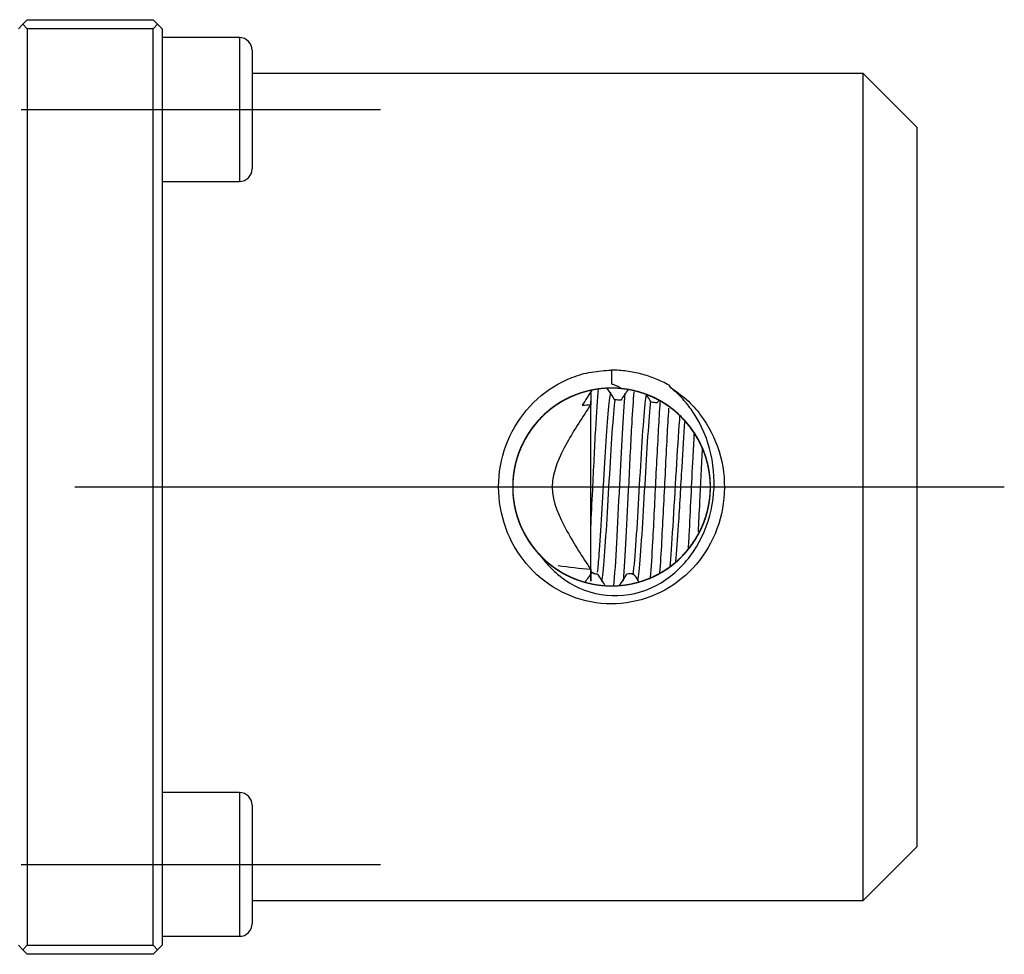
# Model space of a CAD drawing. Header units: inches. Extents: x 366 to 847, y 201 to 600.
# Tile 8 of 15: x 589 to 644, y 320 to 372. Entities that reach past the tile are written whole.
import ezdxf
from ezdxf.lldxf.tags import DXFTag

# ---------------------------------------------------------------- set-up
doc = ezdxf.new("R2010")
doc.units = ezdxf.units.IN
doc.header["$MEASUREMENT"] = 0
doc.layers.add('1', color=7, linetype='Continuous', true_color=0xffffff)
tags = doc.linetypes.add('CENTER', pattern=[2, 1.25, -0.25, 0.25, -0.25]).pattern_tags.tags
tags[10:11] = [DXFTag(74, 4), DXFTag(75, 0), DXFTag(340, '0'), DXFTag(46, 0.0), DXFTag(50, 0.0), DXFTag(44, 0.0), DXFTag(45, 0.0)]
tags[8:9] = [DXFTag(74, 4), DXFTag(75, 0), DXFTag(340, '0'), DXFTag(46, 0.0), DXFTag(50, 0.0), DXFTag(44, 0.0), DXFTag(45, 0.0)]
tags[6:7] = [DXFTag(74, 4), DXFTag(75, 0), DXFTag(340, '0'), DXFTag(46, 0.0), DXFTag(50, 0.0), DXFTag(44, 0.0), DXFTag(45, 0.0)]
tags[4:5] = [DXFTag(74, 4), DXFTag(75, 0), DXFTag(340, '0'), DXFTag(46, 0.0), DXFTag(50, 0.0), DXFTag(44, 0.0), DXFTag(45, 0.0)]

msp = doc.modelspace()

# ---------------------------------------------------------------- linework, layer by layer
at = {"layer": '1', "color": 251}
for p, q in [((589.292, 372.175), (589.042, 371.925)), ((589.292, 372.175), (589.542, 372.425)), ((589.542, 371.925), (589.292, 372.175)), ((589.542, 372.425), (596.542, 372.425)), ((596.542, 371.925), (589.542, 371.925)), ((589.542, 371.925), (589.542, 320.925)), ((596.542, 372.425), (596.792, 372.175)), ((596.792, 372.175), (596.542, 371.925)), ((596.542, 320.925), (596.542, 371.925)), ((596.792, 372.175), (597.042, 371.925)), ((597.042, 371.925), (597.042, 320.925)), ((601.342, 371.425), (597.042, 371.425)), ((601.342, 371.425), (601.342, 363.425)), ((602.042, 370.725), (602.042, 364.125)), ((636.042, 369.425), (602.043, 369.425)), ((639.042, 366.425), (636.042, 369.425)), ((636.042, 323.425), (636.042, 369.425)), ((639.042, 326.425), (639.042, 366.425)), ((597.042, 363.425), (601.342, 363.425)), ((601.342, 329.425), (597.042, 329.425)), ((601.342, 329.425), (601.342, 321.425)), ((602.042, 328.725), (602.042, 322.125)), ((636.042, 323.425), (639.042, 326.425)), ((602.043, 323.425), (636.042, 323.425)), ((597.042, 321.425), (601.342, 321.425)), ((589.042, 320.925), (589.292, 320.675)), ((589.292, 320.675), (589.542, 320.925)), ((589.542, 320.425), (589.292, 320.675)), ((589.542, 320.925), (596.542, 320.925)), ((596.542, 320.925), (596.792, 320.675)), ((596.792, 320.675), (596.542, 320.425)), ((596.792, 320.675), (597.042, 320.925)), ((596.542, 320.425), (589.542, 320.425))]:
    msp.add_line(p, q, dxfattribs=at)
at = {"layer": '1', "color": 23, "linetype": 'CENTER', "ltscale": 6.666667}
for p, q in [((589.192, 367.425), (609.192, 367.425)), ((589.192, 325.425), (609.192, 325.425))]:
    msp.add_line(p, q, dxfattribs=at)
at = {"layer": '1', "color": 23, "linetype": 'CENTER', "ltscale": 7.385714}
msp.add_line((592.192, 346.425), (643.892, 346.425), dxfattribs=at)
at = {"layer": '1', "color": 251}
for centre, start, end in [((601.342, 370.725), 0, 90), ((601.342, 364.125), -90, 0), ((601.342, 328.725), 0, 90), ((601.342, 322.125), -90, 0)]:
    msp.add_arc(centre, 0.7, start, end, dxfattribs=at)
for points, knots in [([(625.309, 351.977), (625.619, 351.758), (626.239, 351.32), (627.262, 350.181), (628.155, 348.44), (628.45, 346.086), (627.929, 343.776), (626.662, 341.823), (624.825, 340.432), (622.601, 339.812), (620.294, 340.023), (618.244, 341.083), (616.671, 342.781), (615.788, 344.959), (615.679, 347.331), (616.4, 349.578), (617.813, 351.42), (619.452, 352.436), (620.91, 352.862), (621.665, 352.904), (622.042, 352.925)], [0, 0, 0, 0, 0.031164, 0.062499, 0.125485, 0.188882, 0.252263, 0.315043, 0.377078, 0.438452, 0.499727, 0.561539, 0.624081, 0.687184, 0.750542, 0.813829, 0.876522, 0.938428, 0.969256, 1, 1, 1, 1]), ([(625.241, 352.083), (624.999, 352.22), (624.746, 352.342), (624.231, 352.551), (623.968, 352.639), (623.432, 352.78), (623.159, 352.834), (622.741, 352.889), (622.6, 352.902), (622.321, 352.92), (622.181, 352.925), (622.042, 352.925)], [0, 0, 0, 0, 0.25, 0.25, 0.5, 0.5, 0.75, 0.75, 0.875, 0.875, 1, 1, 1, 1]), ([(625.229, 350.907), (625.004, 351.067), (624.77, 351.208), (624.284, 351.455), (624.032, 351.559), (623.641, 351.689), (623.508, 351.728), (623.241, 351.794), (623.107, 351.822), (622.704, 351.892), (622.433, 351.918), (622.023, 351.926), (621.886, 351.924), (621.61, 351.909), (621.473, 351.897), (621.066, 351.844), (620.799, 351.789), (620.406, 351.677), (620.276, 351.635), (620.018, 351.541), (619.89, 351.488), (619.515, 351.317), (619.276, 351.186), (618.819, 350.889), (618.601, 350.724), (618.291, 350.45), (618.192, 350.355), (618.001, 350.158), (617.91, 350.057), (617.648, 349.743), (617.489, 349.522), (617.275, 349.171), (617.207, 349.05), (617.082, 348.805), (617.024, 348.681), (616.866, 348.303), (616.779, 348.045), (616.678, 347.648), (616.649, 347.514), (616.601, 347.242), (616.583, 347.106), (616.542, 346.697), (616.535, 346.424), (616.556, 346.016), (616.567, 345.88), (616.601, 345.608), (616.624, 345.471), (616.705, 345.067), (616.779, 344.804), (616.965, 344.292), (617.077, 344.043), (617.274, 343.68), (617.344, 343.561), (617.493, 343.331), (617.571, 343.219), (617.817, 342.892), (617.997, 342.688), (618.291, 342.4), (618.393, 342.307), (618.604, 342.13), (618.712, 342.045), (619.044, 341.806), (619.276, 341.663), (619.64, 341.475), (619.764, 341.417), (620.017, 341.309), (620.146, 341.26), (620.536, 341.128), (620.8, 341.06), (621.202, 340.988), (621.337, 340.968), (621.61, 340.94), (621.747, 340.931), (622.161, 340.919), (622.434, 340.932), (622.974, 340.997), (623.242, 341.05), (623.64, 341.16), (623.772, 341.202), (624.03, 341.295), (624.156, 341.345), (624.53, 341.512), (624.77, 341.641), (625.116, 341.862), (625.229, 341.94), (625.45, 342.106), (625.557, 342.192), (625.866, 342.462), (626.057, 342.656), (626.322, 342.967), (626.406, 343.075), (626.568, 343.297), (626.646, 343.412), (626.862, 343.762), (626.988, 344.004), (627.203, 344.504), (627.292, 344.763), (627.432, 345.297), (627.482, 345.566), (627.54, 346.108), (627.549, 346.381), (627.531, 346.793), (627.52, 346.931), (627.488, 347.203), (627.467, 347.338), (627.39, 347.74), (627.318, 348.003), (627.135, 348.518), (627.023, 348.773), (626.766, 349.255), (626.62, 349.485), (626.376, 349.814), (626.29, 349.92), (626.111, 350.128), (626.016, 350.229), (625.724, 350.52), (625.517, 350.697), (625.078, 351.019), (624.846, 351.164), (624.357, 351.421), (624.106, 351.53), (623.591, 351.709), (623.328, 351.779), (622.923, 351.855), (622.786, 351.876), (622.513, 351.906), (622.376, 351.916), (621.967, 351.931), (621.695, 351.921), (621.288, 351.874), (621.152, 351.854), (620.881, 351.803), (620.747, 351.772), (620.351, 351.665), (620.093, 351.575), (619.719, 351.412), (619.596, 351.352), (619.353, 351.224), (619.233, 351.155), (618.884, 350.936), (618.664, 350.774), (618.251, 350.419), (618.057, 350.226), (617.787, 349.913), (617.701, 349.805), (617.538, 349.585), (617.461, 349.472), (617.244, 349.126), (617.116, 348.886), (616.95, 348.509), (616.9, 348.38), (616.808, 348.121), (616.768, 347.99), (616.661, 347.594), (616.61, 347.327), (616.563, 346.92), (616.552, 346.783), (616.541, 346.508), (616.541, 346.37), (616.555, 345.959), (616.585, 345.688), (616.659, 345.287), (616.689, 345.153), (616.759, 344.888), (616.799, 344.756), (616.935, 344.366), (617.043, 344.115), (617.296, 343.633), (617.44, 343.401), (617.684, 343.067), (617.769, 342.959), (617.947, 342.75), (618.04, 342.65), (618.328, 342.359), (618.533, 342.181), (618.862, 341.935), (618.976, 341.857), (619.209, 341.709), (619.327, 341.64), (619.688, 341.446), (619.937, 341.336), (620.323, 341.199), (620.453, 341.157), (620.719, 341.084), (620.854, 341.053), (621.257, 340.974), (621.528, 340.942), (621.936, 340.924), (622.073, 340.923), (622.346, 340.931), (622.484, 340.941), (622.895, 340.984), (623.164, 341.033), (623.691, 341.171), (623.949, 341.259), (624.329, 341.421), (624.454, 341.48), (624.697, 341.606), (624.816, 341.674), (625.164, 341.889), (625.385, 342.048), (625.698, 342.314), (625.8, 342.406), (625.997, 342.6), (626.091, 342.7), (626.361, 343.008), (626.525, 343.226), (626.745, 343.57), (626.815, 343.688), (626.946, 343.93), (627.007, 344.054), (627.175, 344.43), (627.267, 344.687), (627.414, 345.211), (627.467, 345.48), (627.535, 346.028), (627.547, 346.301), (627.533, 346.846), (627.505, 347.117), (627.433, 347.523), (627.404, 347.658), (627.336, 347.924), (627.297, 348.055), (627.166, 348.443), (627.06, 348.694), (626.81, 349.18), (626.665, 349.417), (626.345, 349.861), (626.17, 350.07), (625.884, 350.363), (625.785, 350.457), (625.579, 350.638), (625.472, 350.726), (625.144, 350.975), (624.914, 351.123), (624.436, 351.384), (624.187, 351.497), (623.669, 351.686), (623.405, 351.76), (622.871, 351.869), (622.6, 351.903), (622.189, 351.924), (622.051, 351.926), (621.776, 351.92), (621.639, 351.912), (621.232, 351.872), (620.964, 351.825), (620.566, 351.725), (620.435, 351.686), (620.173, 351.599), (620.044, 351.551), (619.665, 351.392), (619.423, 351.268), (619.073, 351.056), (618.959, 350.981), (618.736, 350.822), (618.626, 350.737), (618.309, 350.473), (618.113, 350.283), (617.751, 349.876), (617.585, 349.659), (617.359, 349.313), (617.288, 349.195), (617.157, 348.955), (617.095, 348.833), (616.926, 348.461), (616.831, 348.205), (616.718, 347.81), (616.684, 347.676), (616.629, 347.406), (616.606, 347.271), (616.553, 346.865), (616.538, 346.593), (616.546, 346.183), (616.553, 346.046), (616.579, 345.772), (616.597, 345.635), (616.666, 345.23), (616.732, 344.966), (616.86, 344.577), (616.907, 344.449), (617.012, 344.196), (617.069, 344.071), (617.256, 343.702), (617.397, 343.468), (617.711, 343.023), (617.885, 342.813), (618.171, 342.515), (618.271, 342.419), (618.475, 342.236), (618.58, 342.149), (618.904, 341.9), (619.132, 341.75), (619.491, 341.55), (619.614, 341.488), (619.864, 341.372), (619.991, 341.32), (620.375, 341.176), (620.636, 341.1), (621.037, 341.016), (621.172, 340.992), (621.444, 340.956), (621.582, 340.942), (621.993, 340.918), (622.265, 340.922), (622.672, 340.959), (622.808, 340.977), (623.078, 341.021), (623.213, 341.049), (623.615, 341.147), (623.874, 341.232), (624.378, 341.438), (624.623, 341.56), (624.977, 341.771), (625.093, 341.846), (625.318, 342.004), (625.426, 342.087), (625.743, 342.347), (625.94, 342.535), (626.307, 342.941), (626.477, 343.16), (626.779, 343.616), (626.912, 343.854), (627.085, 344.224), (627.138, 344.35), (627.235, 344.607), (627.279, 344.739), (627.396, 345.134), (627.453, 345.401), (627.527, 345.94), (627.545, 346.213), (627.538, 346.766), (627.515, 347.038), (627.427, 347.576), (627.364, 347.841), (627.238, 348.233), (627.191, 348.363), (627.088, 348.618), (627.032, 348.743), (626.85, 349.109), (626.711, 349.344), (626.477, 349.68), (626.395, 349.79), (626.22, 350.004), (626.129, 350.107), (625.847, 350.406), (625.646, 350.589), (625.323, 350.841), (625.213, 350.921), (624.985, 351.073), (624.867, 351.146), (624.508, 351.349), (624.261, 351.465), (623.752, 351.659), (623.49, 351.738), (623.086, 351.826), (622.95, 351.851), (622.679, 351.889), (622.544, 351.903), (622.136, 351.931), (621.863, 351.929), (621.453, 351.895), (621.316, 351.878), (621.044, 351.835), (620.91, 351.809), (620.512, 351.714), (620.252, 351.632), (619.872, 351.48), (619.746, 351.424), (619.499, 351.303), (619.377, 351.238), (619.023, 351.03), (618.799, 350.875), (618.481, 350.618), (618.378, 350.528), (618.178, 350.341), (618.08, 350.242), (617.801, 349.938), (617.464, 349.509), (617.193, 349.035), (617.016, 348.662), (616.961, 348.535), (616.862, 348.279), (616.818, 348.15), (616.699, 347.759), (616.64, 347.493), (616.58, 347.086), (616.565, 346.948), (616.546, 346.674), (616.542, 346.537), (616.543, 346.127), (616.565, 345.856), (616.627, 345.451), (616.653, 345.316), (616.715, 345.048), (616.752, 344.915), (616.874, 344.522), (616.975, 344.269), (617.153, 343.901), (617.217, 343.781), (617.355, 343.544), (617.429, 343.427), (617.662, 343.086), (617.834, 342.873), (618.205, 342.475), (618.405, 342.29), (618.728, 342.033), (618.84, 341.951), (619.067, 341.797), (619.183, 341.725), (619.537, 341.521), (619.783, 341.403), (620.165, 341.253), (620.295, 341.208), (620.559, 341.127), (620.691, 341.091), (621.091, 341.001), (621.361, 340.96), (621.769, 340.93), (621.905, 340.925), (622.18, 340.925), (622.319, 340.93), (622.729, 340.961), (622.999, 341.002), (623.53, 341.123), (623.792, 341.203), (624.306, 341.405), (624.552, 341.523), (625.024, 341.795), (625.25, 341.948), (625.572, 342.205), (625.677, 342.295), (625.879, 342.482), (625.976, 342.578), (626.254, 342.878), (626.425, 343.09), (626.734, 343.542), (626.873, 343.782), (627.112, 344.274), (627.212, 344.528), (627.333, 344.918), (627.369, 345.05), (627.431, 345.318), (627.457, 345.454), (627.52, 345.861), (627.541, 346.133), (627.543, 346.678), (627.524, 346.95), (627.444, 347.497), (627.384, 347.764), (627.225, 348.285), (627.127, 348.539), (626.95, 348.911), (626.886, 349.034), (626.749, 349.273), (626.677, 349.389), (626.448, 349.728), (626.279, 349.942), (626.002, 350.244), (625.906, 350.341), (625.705, 350.53), (625.601, 350.621), (625.281, 350.878), (625.057, 351.033), (624.704, 351.24), (624.584, 351.304), (624.337, 351.425), (624.211, 351.481), (623.828, 351.634), (623.567, 351.716), (623.037, 351.841), (622.767, 351.884), (622.355, 351.918), (622.217, 351.924), (621.943, 351.926), (621.807, 351.921), (621.399, 351.894), (621.129, 351.855), (620.728, 351.767), (620.594, 351.732), (620.33, 351.653), (620.201, 351.609), (619.818, 351.462), (619.572, 351.346), (619.215, 351.145), (619.099, 351.073), (618.87, 350.92), (618.758, 350.838), (618.434, 350.585), (618.233, 350.401), (617.952, 350.104), (617.862, 350.002), (617.689, 349.789), (617.606, 349.679), (617.37, 349.34), (617.231, 349.105), (616.99, 348.616), (616.888, 348.363), (616.762, 347.97), (616.725, 347.837), (616.661, 347.57), (616.634, 347.436), (616.569, 347.032), (616.546, 346.761), (616.541, 346.35), (616.544, 346.212), (616.562, 345.937), (616.576, 345.801), (616.632, 345.395), (616.69, 345.129), (616.806, 344.736), (616.85, 344.606), (616.947, 344.349), (617.001, 344.222), (617.175, 343.849), (617.308, 343.611), (617.534, 343.271), (617.614, 343.16), (617.782, 342.943), (617.87, 342.838), (618.148, 342.531), (618.346, 342.343), (618.767, 341.998), (618.99, 341.841), (619.345, 341.63), (619.466, 341.563), (619.712, 341.441), (619.836, 341.385), (620.215, 341.23), (620.474, 341.146), (620.873, 341.049), (621.008, 341.021), (621.28, 340.976), (621.416, 340.959), (621.825, 340.922), (622.097, 340.918), (622.506, 340.943), (622.642, 340.956), (622.914, 340.992), (623.05, 341.016), (623.453, 341.102), (623.715, 341.178), (624.225, 341.369), (624.474, 341.484), (624.956, 341.752), (625.185, 341.903), (625.616, 342.235), (625.819, 342.417), (626.105, 342.715), (626.197, 342.818), (626.371, 343.03), (626.454, 343.138), (626.691, 343.473), (626.831, 343.706), (627.077, 344.194), (627.183, 344.451), (627.354, 344.971), (627.419, 345.236), (627.487, 345.639), (627.505, 345.774), (627.531, 346.048), (627.539, 346.186), (627.546, 346.598), (627.531, 346.871), (627.46, 347.411), (627.404, 347.678), (627.29, 348.076), (627.247, 348.207), (627.152, 348.463), (627.1, 348.59), (626.93, 348.961), (626.798, 349.2), (626.574, 349.545), (626.494, 349.658), (626.327, 349.876), (626.239, 349.982), (625.967, 350.287), (625.771, 350.477), (625.456, 350.739), (625.348, 350.823), (625.123, 350.983), (625.008, 351.058), (624.657, 351.271), (624.414, 351.395), (624.037, 351.552), (623.909, 351.6), (623.648, 351.687), (623.516, 351.725), (623.115, 351.826), (622.846, 351.872), (622.304, 351.925), (622.031, 351.932), (621.618, 351.91), (621.481, 351.898), (621.209, 351.863), (621.074, 351.841), (620.674, 351.759), (620.412, 351.685), (620.026, 351.544), (619.898, 351.491), (619.647, 351.378), (619.524, 351.316), (619.165, 351.12), (618.936, 350.972), (618.61, 350.724), (618.504, 350.638), (618.297, 350.455), (618.197, 350.36), (617.911, 350.065), (617.736, 349.857), (617.497, 349.525), (617.421, 349.411), (617.279, 349.177), (617.211, 349.057), (617.022, 348.689), (616.916, 348.437), (616.743, 347.921), (616.675, 347.657), (616.603, 347.25), (616.584, 347.113), (616.556, 346.84), (616.548, 346.704), (616.537, 346.295), (616.55, 346.023), (616.6, 345.616), (616.622, 345.48), (616.676, 345.209), (616.708, 345.076), (616.819, 344.681), (616.911, 344.425), (617.079, 344.052), (617.139, 343.929), (617.27, 343.687), (617.34, 343.568), (617.563, 343.221), (617.727, 343.004), (618.086, 342.594), (618.282, 342.402), (618.703, 342.045), (618.925, 341.885), (619.388, 341.6), (619.63, 341.474), (620.01, 341.312), (620.139, 341.263), (620.399, 341.174), (620.53, 341.135), (620.926, 341.032), (621.194, 340.984), (621.738, 340.926), (622.016, 340.918), (622.562, 340.943), (622.833, 340.975), (623.234, 341.054), (623.367, 341.085), (623.632, 341.158), (623.764, 341.199), (624.152, 341.338), (624.401, 341.449), (624.881, 341.706), (625.112, 341.853), (625.555, 342.183), (625.761, 342.363), (626.144, 342.751), (626.321, 342.958), (626.564, 343.291), (626.641, 343.405), (626.786, 343.639), (626.854, 343.758), (627.043, 344.12), (627.151, 344.37), (627.285, 344.758), (627.325, 344.889), (627.396, 345.156), (627.426, 345.29), (627.5, 345.694), (627.53, 345.965), (627.544, 346.374), (627.543, 346.51), (627.532, 346.785), (627.521, 346.923), (627.474, 347.332), (627.422, 347.6), (627.28, 348.126), (627.189, 348.384), (627.023, 348.762), (626.962, 348.886), (626.834, 349.128), (626.765, 349.246), (626.547, 349.592), (626.385, 349.811), (626.116, 350.122), (626.022, 350.224), (625.827, 350.418), (625.726, 350.511), (625.416, 350.777), (625.196, 350.939), (624.849, 351.156), (624.73, 351.225), (624.487, 351.353), (624.362, 351.413), (623.986, 351.577), (623.728, 351.667), (623.333, 351.773), (623.2, 351.803), (622.931, 351.854), (622.794, 351.875), (622.657, 351.89)], [0, 0, 0, 0, 0.003906, 0.003906, 0.007812, 0.007812, 0.009766, 0.009766, 0.011719, 0.011719, 0.015625, 0.015625, 0.017578, 0.017578, 0.019531, 0.019531, 0.023437, 0.023437, 0.025391, 0.025391, 0.027344, 0.027344, 0.03125, 0.03125, 0.035156, 0.035156, 0.037109, 0.037109, 0.039062, 0.039062, 0.042969, 0.042969, 0.044922, 0.044922, 0.046875, 0.046875, 0.050781, 0.050781, 0.052734, 0.052734, 0.054687, 0.054687, 0.058594, 0.058594, 0.060547, 0.060547, 0.0625, 0.0625, 0.066406, 0.066406, 0.070312, 0.070312, 0.072266, 0.072266, 0.074219, 0.074219, 0.078125, 0.078125, 0.080078, 0.080078, 0.082031, 0.082031, 0.085937, 0.085937, 0.087891, 0.087891, 0.089844, 0.089844, 0.09375, 0.09375, 0.095703, 0.095703, 0.097656, 0.097656, 0.101562, 0.101562, 0.105469, 0.105469, 0.107422, 0.107422, 0.109375, 0.109375, 0.113281, 0.113281, 0.115234, 0.115234, 0.117187, 0.117187, 0.121094, 0.121094, 0.123047, 0.123047, 0.125, 0.125, 0.128906, 0.128906, 0.132812, 0.132812, 0.136719, 0.136719, 0.140625, 0.140625, 0.142578, 0.142578, 0.144531, 0.144531, 0.148437, 0.148437, 0.152344, 0.152344, 0.15625, 0.15625, 0.158203, 0.158203, 0.160156, 0.160156, 0.164062, 0.164062, 0.167969, 0.167969, 0.171875, 0.171875, 0.175781, 0.175781, 0.177734, 0.177734, 0.179687, 0.179687, 0.183594, 0.183594, 0.185547, 0.185547, 0.1875, 0.1875, 0.191406, 0.191406, 0.193359, 0.193359, 0.195312, 0.195312, 0.199219, 0.199219, 0.203125, 0.203125, 0.205078, 0.205078, 0.207031, 0.207031, 0.210937, 0.210937, 0.212891, 0.212891, 0.214844, 0.214844, 0.21875, 0.21875, 0.220703, 0.220703, 0.222656, 0.222656, 0.226562, 0.226562, 0.228516, 0.228516, 0.230469, 0.230469, 0.234375, 0.234375, 0.238281, 0.238281, 0.240234, 0.240234, 0.242187, 0.242187, 0.246094, 0.246094, 0.248047, 0.248047, 0.25, 0.25, 0.253906, 0.253906, 0.255859, 0.255859, 0.257812, 0.257812, 0.261719, 0.261719, 0.263672, 0.263672, 0.265625, 0.265625, 0.269531, 0.269531, 0.273437, 0.273437, 0.275391, 0.275391, 0.277344, 0.277344, 0.28125, 0.28125, 0.283203, 0.283203, 0.285156, 0.285156, 0.289062, 0.289062, 0.291016, 0.291016, 0.292969, 0.292969, 0.296875, 0.296875, 0.300781, 0.300781, 0.304687, 0.304687, 0.308594, 0.308594, 0.310547, 0.310547, 0.3125, 0.3125, 0.316406, 0.316406, 0.320312, 0.320312, 0.324219, 0.324219, 0.326172, 0.326172, 0.328125, 0.328125, 0.332031, 0.332031, 0.335937, 0.335937, 0.339844, 0.339844, 0.34375, 0.34375, 0.345703, 0.345703, 0.347656, 0.347656, 0.351562, 0.351562, 0.353516, 0.353516, 0.355469, 0.355469, 0.359375, 0.359375, 0.361328, 0.361328, 0.363281, 0.363281, 0.367187, 0.367187, 0.371094, 0.371094, 0.373047, 0.373047, 0.375, 0.375, 0.378906, 0.378906, 0.380859, 0.380859, 0.382812, 0.382812, 0.386719, 0.386719, 0.388672, 0.388672, 0.390625, 0.390625, 0.394531, 0.394531, 0.396484, 0.396484, 0.398437, 0.398437, 0.402344, 0.402344, 0.40625, 0.40625, 0.408203, 0.408203, 0.410156, 0.410156, 0.414062, 0.414062, 0.416016, 0.416016, 0.417969, 0.417969, 0.421875, 0.421875, 0.423828, 0.423828, 0.425781, 0.425781, 0.429687, 0.429687, 0.431641, 0.431641, 0.433594, 0.433594, 0.4375, 0.4375, 0.441406, 0.441406, 0.443359, 0.443359, 0.445312, 0.445312, 0.449219, 0.449219, 0.453125, 0.453125, 0.457031, 0.457031, 0.458984, 0.458984, 0.460937, 0.460937, 0.464844, 0.464844, 0.46875, 0.46875, 0.472656, 0.472656, 0.476562, 0.476562, 0.478516, 0.478516, 0.480469, 0.480469, 0.484375, 0.484375, 0.486328, 0.486328, 0.488281, 0.488281, 0.492187, 0.492187, 0.494141, 0.494141, 0.496094, 0.496094, 0.5, 0.5, 0.503906, 0.503906, 0.505859, 0.505859, 0.507812, 0.507812, 0.511719, 0.511719, 0.513672, 0.513672, 0.515625, 0.515625, 0.519531, 0.519531, 0.521484, 0.521484, 0.523437, 0.523437, 0.527344, 0.527344, 0.529297, 0.529297, 0.53125, 0.53125, 0.535156, 0.539062, 0.539062, 0.541016, 0.541016, 0.542969, 0.542969, 0.546875, 0.546875, 0.548828, 0.548828, 0.550781, 0.550781, 0.554687, 0.554687, 0.556641, 0.556641, 0.558594, 0.558594, 0.5625, 0.5625, 0.564453, 0.564453, 0.566406, 0.566406, 0.570312, 0.570312, 0.574219, 0.574219, 0.576172, 0.576172, 0.578125, 0.578125, 0.582031, 0.582031, 0.583984, 0.583984, 0.585937, 0.585937, 0.589844, 0.589844, 0.591797, 0.591797, 0.59375, 0.59375, 0.597656, 0.597656, 0.601562, 0.601562, 0.605469, 0.605469, 0.609375, 0.609375, 0.611328, 0.611328, 0.613281, 0.613281, 0.617187, 0.617187, 0.621094, 0.621094, 0.625, 0.625, 0.626953, 0.626953, 0.628906, 0.628906, 0.632812, 0.632812, 0.636719, 0.636719, 0.640625, 0.640625, 0.644531, 0.644531, 0.646484, 0.646484, 0.648437, 0.648437, 0.652344, 0.652344, 0.654297, 0.654297, 0.65625, 0.65625, 0.660156, 0.660156, 0.662109, 0.662109, 0.664062, 0.664062, 0.667969, 0.667969, 0.671875, 0.671875, 0.673828, 0.673828, 0.675781, 0.675781, 0.679687, 0.679687, 0.681641, 0.681641, 0.683594, 0.683594, 0.6875, 0.6875, 0.689453, 0.689453, 0.691406, 0.691406, 0.695312, 0.695312, 0.697266, 0.697266, 0.699219, 0.699219, 0.703125, 0.703125, 0.707031, 0.707031, 0.708984, 0.708984, 0.710937, 0.710937, 0.714844, 0.714844, 0.716797, 0.716797, 0.71875, 0.71875, 0.722656, 0.722656, 0.724609, 0.724609, 0.726562, 0.726562, 0.730469, 0.730469, 0.732422, 0.732422, 0.734375, 0.734375, 0.738281, 0.738281, 0.742187, 0.742187, 0.744141, 0.744141, 0.746094, 0.746094, 0.75, 0.75, 0.751953, 0.751953, 0.753906, 0.753906, 0.757812, 0.757812, 0.759766, 0.759766, 0.761719, 0.761719, 0.765625, 0.765625, 0.769531, 0.769531, 0.773437, 0.773437, 0.777344, 0.777344, 0.779297, 0.779297, 0.78125, 0.78125, 0.785156, 0.785156, 0.789062, 0.789062, 0.792969, 0.792969, 0.794922, 0.794922, 0.796875, 0.796875, 0.800781, 0.800781, 0.804687, 0.804687, 0.806641, 0.806641, 0.808594, 0.808594, 0.8125, 0.8125, 0.814453, 0.814453, 0.816406, 0.816406, 0.820312, 0.820312, 0.822266, 0.822266, 0.824219, 0.824219, 0.828125, 0.828125, 0.830078, 0.830078, 0.832031, 0.832031, 0.835937, 0.835937, 0.839844, 0.839844, 0.841797, 0.841797, 0.84375, 0.84375, 0.847656, 0.847656, 0.849609, 0.849609, 0.851562, 0.851562, 0.855469, 0.855469, 0.857422, 0.857422, 0.859375, 0.859375, 0.863281, 0.863281, 0.865234, 0.865234, 0.867187, 0.867187, 0.871094, 0.871094, 0.875, 0.875, 0.876953, 0.876953, 0.878906, 0.878906, 0.882812, 0.882812, 0.884766, 0.884766, 0.886719, 0.886719, 0.890625, 0.890625, 0.892578, 0.892578, 0.894531, 0.894531, 0.898438, 0.898438, 0.902344, 0.902344, 0.90625, 0.90625, 0.910156, 0.910156, 0.912109, 0.912109, 0.914063, 0.914063, 0.917969, 0.917969, 0.921875, 0.921875, 0.925781, 0.925781, 0.927734, 0.927734, 0.929688, 0.929688, 0.933594, 0.933594, 0.9375, 0.9375, 0.941406, 0.941406, 0.945313, 0.945313, 0.947266, 0.947266, 0.949219, 0.949219, 0.953125, 0.953125, 0.955078, 0.955078, 0.957031, 0.957031, 0.960938, 0.960938, 0.962891, 0.962891, 0.964844, 0.964844, 0.96875, 0.96875, 0.972656, 0.972656, 0.974609, 0.974609, 0.976563, 0.976563, 0.980469, 0.980469, 0.982422, 0.982422, 0.984375, 0.984375, 0.988281, 0.988281, 0.990234, 0.990234, 0.992188, 0.992188, 0.996094, 0.996094, 0.998047, 0.998047, 1, 1, 1, 1]), ([(622.657, 351.89), (622.623, 351.894), (622.556, 351.901), (622.454, 351.91), (622.352, 351.916), (622.249, 351.921), (622.146, 351.924), (621.828, 351.927), (621.283, 351.89), (620.512, 351.728), (619.735, 351.441), (619.148, 351.115), (618.738, 350.826), (618.487, 350.626), (618.249, 350.412), (618.023, 350.184), (617.811, 349.944), (617.613, 349.691), (617.431, 349.428), (617.263, 349.154), (617.112, 348.869), (616.946, 348.509), (616.784, 348.067), (616.648, 347.541), (616.564, 347.007), (616.534, 346.47), (616.555, 345.936), (616.61, 345.538), (616.664, 345.272), (616.696, 345.129), (616.734, 344.982), (616.778, 344.829), (616.828, 344.672), (616.885, 344.511), (616.949, 344.347), (617.021, 344.178), (617.101, 344.007), (617.189, 343.833), (617.287, 343.657), (617.395, 343.48), (617.513, 343.302), (617.641, 343.123), (617.78, 342.946), (617.93, 342.769), (618.038, 342.655), (618.092, 342.597)], [0, 0, 0, 0, 0.007509, 0.015044, 0.022603, 0.030188, 0.037799, 0.045436, 0.100334, 0.158292, 0.219399, 0.28373, 0.307636, 0.331551, 0.355475, 0.379408, 0.403351, 0.42725, 0.451153, 0.475062, 0.498979, 0.522907, 0.563344, 0.603449, 0.643253, 0.682792, 0.722098, 0.761207, 0.771552, 0.782356, 0.79362, 0.805345, 0.817532, 0.830182, 0.843295, 0.856871, 0.870912, 0.885418, 0.900389, 0.915825, 0.931727, 0.948096, 0.96493, 0.982232, 1, 1, 1, 1]), ([(618.094, 342.599), (618.185, 342.477), (618.437, 342.141), (619.031, 341.541), (620.278, 340.654), (622.415, 340.149), (624.498, 340.803), (625.822, 341.837), (626.9, 343.129), (627.73, 345.106), (627.829, 347.664), (627.222, 349.571), (626.481, 350.761), (625.948, 351.414), (625.527, 351.786), (625.318, 351.97)], [0, 0, 0, 0, 0.022771, 0.062697, 0.125463, 0.249445, 0.374208, 0.436996, 0.49973, 0.624812, 0.749757, 0.874632, 0.916232, 0.958556, 1, 1, 1, 1]), ([(620.889, 351.668), (620.89, 351.675), (620.888, 351.615), (620.886, 351.453), (620.886, 351.382), (620.885, 351.215), (620.886, 351.119), (620.886, 351.01)], [0, 0, 0, 0, 0.4868, 0.4868, 0.7434, 0.7434, 1, 1, 1, 1]), ([(620.886, 344.166), (620.922, 344.836), (620.959, 345.546), (621.052, 347.422), (621.102, 348.602), (621.216, 350.551), (621.268, 351.337), (621.318, 351.905)], [0, 0, 0, 0, 0.242551, 0.242551, 0.640502, 0.640502, 1, 1, 1, 1]), ([(621.983, 351.694), (621.967, 351.615), (621.951, 351.514), (621.836, 350.656), (621.732, 349.14), (621.544, 345.779), (621.438, 343.938), (621.31, 342.285), (621.279, 341.949), (621.249, 341.68)], [0, 0, 0, 0, 0.066756, 0.066756, 0.469961, 0.469961, 0.873167, 0.873167, 1, 1, 1, 1]), ([(622.042, 352.162), (622.065, 352.155), (622.112, 352.14), (622.181, 352.116), (622.249, 352.09), (622.317, 352.062), (622.385, 352.031), (622.451, 351.998), (622.517, 351.962), (622.582, 351.924), (622.625, 351.898), (622.646, 351.884)], [0, 0, 0, 0, 0.108018, 0.216749, 0.32622, 0.436457, 0.547486, 0.659332, 0.772018, 0.885566, 1, 1, 1, 1]), ([(622.702, 341.204), (622.809, 342.466), (622.913, 344.557), (623.07, 347.822), (623.122, 348.978), (623.224, 350.648), (623.263, 351.243), (623.302, 351.714)], [0, 0, 0, 0, 0.513778, 0.513778, 0.801568, 0.801568, 1, 1, 1, 1]), ([(620.886, 341.721), (620.885, 341.659), (620.885, 341.603), (620.886, 341.51), (620.886, 341.471), (620.886, 341.401), (620.886, 341.369), (620.888, 341.228), (620.89, 341.173), (620.889, 341.182), (620.889, 341.201), (620.887, 341.268), (620.887, 341.316), (620.886, 341.439), (620.885, 341.515), (620.885, 341.694), (620.886, 341.899), (620.887, 342.151), (620.888, 342.359), (620.888, 342.431), (620.889, 342.582), (620.889, 342.661), (620.889, 343.066), (620.887, 343.427), (620.886, 343.922), (620.886, 344.024), (620.885, 344.229), (620.885, 344.332), (620.886, 344.646), (620.886, 344.86), (620.887, 345.188), (620.887, 345.298), (620.888, 345.521), (620.888, 345.635), (620.889, 345.973), (620.89, 346.425), (620.889, 346.875), (620.888, 347.324), (620.887, 347.55), (620.886, 347.988), (620.886, 348.202), (620.885, 348.62), (620.886, 348.825), (620.887, 349.422), (620.889, 349.783), (620.889, 350.186), (620.889, 350.264), (620.888, 350.416), (620.888, 350.489), (620.887, 350.698), (620.887, 350.824), (620.886, 351.033), (620.886, 351.12), (620.885, 351.198)], [0, 0, 0, 0, 0.025342, 0.025342, 0.04579, 0.04579, 0.066238, 0.066238, 0.148031, 0.148031, 0.188927, 0.188927, 0.229823, 0.229823, 0.270719, 0.270719, 0.311615, 0.352511, 0.352511, 0.37296, 0.37296, 0.393408, 0.393408, 0.4752, 0.4752, 0.495648, 0.495648, 0.516096, 0.516096, 0.556992, 0.556992, 0.57744, 0.57744, 0.597889, 0.597889, 0.638785, 0.679681, 0.679681, 0.720577, 0.720577, 0.761473, 0.761473, 0.802369, 0.802369, 0.884162, 0.884162, 0.90461, 0.90461, 0.925058, 0.925058, 0.965954, 0.965954, 1, 1, 1, 1]), ([(621.497, 341.169), (621.522, 341.293), (621.547, 341.468), (621.678, 342.664), (621.786, 344.502), (622.008, 348.328), (622.116, 350.169), (622.237, 351.207), (622.244, 351.264), (622.251, 351.317)], [0, 0, 0, 0, 0.100733, 0.100733, 0.536926, 0.536926, 0.97312, 0.97312, 1, 1, 1, 1]), ([(622.776, 351.643), (622.676, 350.446), (622.579, 348.512), (622.369, 344.294), (622.261, 342.088), (622.156, 340.908)], [0, 0, 0, 0, 0.471638, 0.471638, 1, 1, 1, 1]), ([(623.952, 351.516), (623.94, 351.435), (623.927, 351.341), (623.808, 350.309), (623.695, 348.439), (623.476, 344.622), (623.364, 342.708), (623.242, 341.653), (623.234, 341.59), (623.227, 341.532)], [0, 0, 0, 0, 0.052494, 0.052494, 0.510711, 0.510711, 0.968927, 0.968927, 1, 1, 1, 1]), ([(623.505, 341.216), (623.528, 341.34), (623.551, 341.507), (623.681, 342.708), (623.792, 344.632), (624.016, 348.428), (624.124, 350.258), (624.236, 351.196)], [0, 0, 0, 0, 0.096508, 0.096508, 0.553351, 0.553351, 1, 1, 1, 1]), ([(624.741, 351.218), (624.722, 350.971), (624.704, 350.701), (624.629, 349.432), (624.567, 348.217), (624.44, 345.75), (624.387, 344.481), (624.281, 342.608), (624.237, 341.928), (624.195, 341.381)], [0, 0, 0, 0, 0.098727, 0.098727, 0.432686, 0.432686, 0.766646, 0.766646, 1, 1, 1, 1]), ([(620.886, 351.01), (620.437, 350.337), (619.988, 349.648), (619.154, 348.139), (618.748, 347.31), (618.742, 345.558), (619.146, 344.726), (619.976, 343.221), (620.435, 342.516), (620.886, 341.84)], [0, 0, 0, 0, 0.25, 0.25, 0.5, 0.5, 0.75, 0.75, 1, 1, 1, 1]), ([(624.737, 341.656), (624.773, 342.158), (624.809, 342.751), (624.905, 344.531), (624.976, 345.842), (625.096, 348.403), (625.158, 349.621), (625.228, 350.675), (625.232, 350.745), (625.237, 350.813)], [0, 0, 0, 0, 0.217069, 0.217069, 0.594909, 0.594909, 0.972748, 0.972748, 1, 1, 1, 1]), ([(625.837, 350.416), (625.83, 350.331), (625.823, 350.244), (625.754, 349.378), (625.69, 348.381), (625.573, 346.303), (625.507, 345.211), (625.387, 343.313), (625.333, 342.513), (625.273, 341.935)], [0, 0, 0, 0, 0.038151, 0.038151, 0.364575, 0.364575, 0.690999, 0.690999, 1, 1, 1, 1]), ([(625.627, 342.272), (625.676, 342.827), (625.727, 343.527), (625.84, 345.336), (625.899, 346.463), (626.022, 348.459), (626.074, 349.336), (626.128, 350.047)], [0, 0, 0, 0, 0.293652, 0.293652, 0.67262, 0.67262, 1, 1, 1, 1]), ([(626.628, 349.357), (626.606, 348.942), (626.583, 348.505), (626.484, 346.638), (626.417, 345.085), (626.33, 343.48), (626.316, 343.218), (626.301, 342.967)], [0, 0, 0, 0, 0.208652, 0.208652, 0.866601, 0.866601, 1, 1, 1, 1]), ([(626.873, 343.923), (626.901, 344.443), (626.929, 344.992), (627.01, 346.559), (627.055, 347.58), (627.103, 348.528)], [0, 0, 0, 0, 0.359766, 0.359766, 1, 1, 1, 1]), ([(623.24, 341.617), (623.27, 341.574), (623.3, 341.53), (623.33, 341.487), (623.41, 341.371), (623.49, 341.256), (623.57, 341.141)], [0, 0, 0, 0, 0.27424, 0.27424, 0.27424, 1, 1, 1, 1])]:
    msp.add_open_spline(points, degree=3, knots=knots, dxfattribs=at)
for points, degree in [([(622.042, 352.927), (622.042, 352.162)], 1), ([(620.95, 351.815), (620.771, 351.539), (620.593, 351.26), (620.416, 350.975)], 3), ([(622.233, 351.267), (622.087, 351.486), (621.941, 351.703), (621.796, 351.919)], 3), ([(622.965, 351.847), (622.83, 351.653), (622.695, 351.458), (622.559, 351.262)], 3), ([(625.317, 351.971), (625.292, 352.009), (625.267, 352.046), (625.241, 352.083)], 3), ([(622.559, 351.262), (622.451, 351.264), (622.342, 351.266), (622.233, 351.267)], 3), ([(624.248, 351.144), (624.159, 351.288), (624.069, 351.43), (623.98, 351.572)], 3), ([(624.577, 351.103), (624.468, 351.117), (624.358, 351.131), (624.248, 351.144)], 3), ([(624.683, 351.249), (624.648, 351.2), (624.612, 351.152), (624.577, 351.103)], 3), ([(620.416, 350.975), (620.572, 350.989), (620.729, 351), (620.886, 351.01)], 3), ([(620.886, 341.84), (620.269, 341.877), (619.661, 341.945), (619.066, 342.044)], 3), ([(620.886, 341.84), (620.886, 341.745), (620.885, 341.66), (620.885, 341.585)], 3), ([(620.571, 341.125), (620.707, 341.317), (620.842, 341.509), (620.978, 341.702)], 3), ([(620.978, 341.702), (620.999, 341.67), (621.021, 341.638), (621.042, 341.606)], 3), ([(621.042, 341.606), (621.109, 341.603), (621.176, 341.6), (621.242, 341.597)], 3), ([(621.242, 341.597), (621.388, 341.375), (621.533, 341.155), (621.678, 340.937)], 3), ([(622.484, 340.942), (622.628, 341.16), (622.772, 341.379), (622.917, 341.6)], 3), ([(622.917, 341.6), (623.024, 341.605), (623.132, 341.611), (623.24, 341.617)], 3)]:
    msp.add_open_spline(points, degree=degree, dxfattribs=at)

doc.saveas('drawing.dxf')
